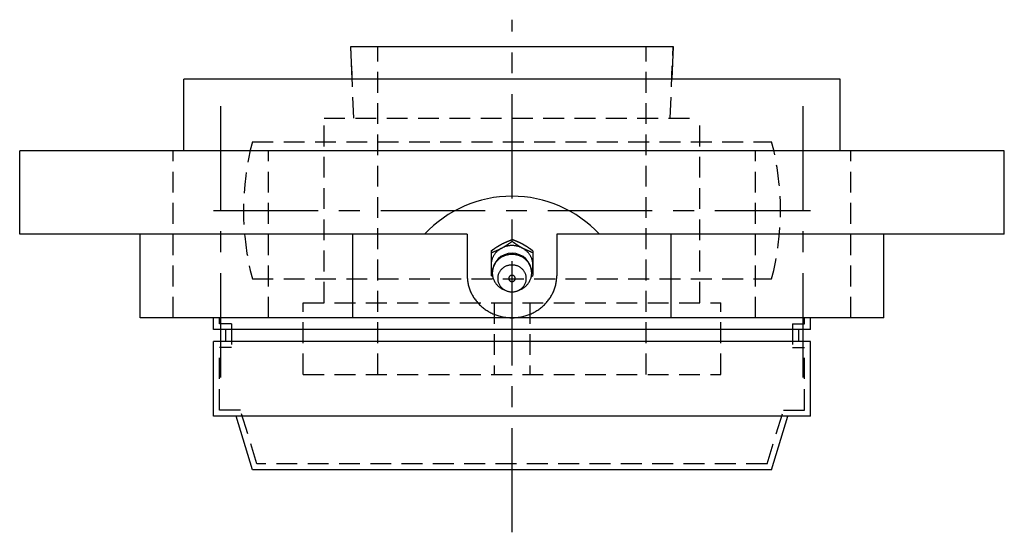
# Model space of a CAD drawing. Extents: x -93 to 218, y -92 to 218.
# Tile 10 of 11: x -83 to 82, y 133 to 218. Entities that reach past the tile are written whole.
import ezdxf

# ---------------------------------------------------------------- set-up
doc = ezdxf.new("R2010")
doc.units = 0
doc.header["$LTSCALE"] = 14
doc.linetypes.add('CENTER', pattern=[2, 1.25, -0.25, 0.25, -0.25])
doc.linetypes.add('HIDDEN', pattern=[0.375, 0.25, -0.125])
doc.layers.get('0').update_dxf_attribs({"linetype": 'CONTINUOUS'})
doc.layers.add('CENTER', color=1, linetype='CENTER')
doc.layers.add('HIDDEN', color=3, linetype='HIDDEN')

msp = doc.modelspace()

# ---------------------------------------------------------------- linework, layer by layer
for p, q in [((-26.77, 208.5), (-27, 214)), ((-27, 214), (27, 214)), ((27, 214), (26.77, 208.5)), ((-55, 196.5), (-55, 208.5)), ((55, 208.5), (-55, 208.5)), ((55, 196.5), (55, 208.5)), ((82.5, 196.5), (-82.5, 196.5)), ((-82.5, 182.5), (-82.5, 196.5)), ((82.5, 182.5), (82.5, 196.5)), ((-7.5, 182.5), (-82.5, 182.5)), ((-62.29, 168.5), (-62.29, 182.5)), ((-26.69, 168.5), (-26.69, 182.5)), ((-7.5, 182.5), (-7.5, 175.55)), ((7.5, 182.5), (7.5, 175.55)), ((82.5, 182.5), (7.5, 182.5)), ((26.69, 168.5), (26.69, 182.5)), ((62.29, 168.5), (62.29, 182.5)), ((-3.5, 179.71), (-3.5, 175.6)), ((3.5, 179.71), (3.5, 175.6)), ((-3.24, 175.41), (-3.5, 175.6)), ((3.24, 175.41), (3.5, 175.6)), ((62.29, 168.5), (-62.29, 168.5)), ((-50, 166.5), (-50, 168.5)), ((50, 166.5), (50, 168.5)), ((50, 166.5), (-50, 166.5)), ((-48, 166.5), (-48, 164.5)), ((48, 166.5), (48, 164.5)), ((50, 164.5), (-50, 164.5)), ((-50, 152), (-50, 164.5)), ((50, 152), (50, 164.5)), ((50, 152), (-50, 152)), ((-43.5, 143), (-46.24, 152)), ((43.5, 143), (46.24, 152)), ((43.5, 143), (-43.5, 143))]:
    msp.add_line(p, q)
at = {"linetype": 'CONTINUOUS'}
for p, q in [((0, 181.3), (0, 181.61)), ((-0.96, 173.03), (-1.33, 173.18)), ((0.96, 173.03), (1.33, 173.18))]:
    msp.add_line(p, q, dxfattribs=at)
for points in [[(-3.5, 179.71, 0), (-3.48, 179.73, 0), (-3.46, 179.74, 0), (-3.44, 179.76, 0), (-3.42, 179.77, 0), (-3.4, 179.79, 0), (-3.38, 179.8, 0), (-3.36, 179.82, 0), (-3.34, 179.83, 0), (-3.31, 179.84, 0), (-3.29, 179.86, 0), (-3.27, 179.87, 0), (-3.25, 179.89, 0), (-3.23, 179.9, 0), (-3.21, 179.92, 0), (-3.19, 179.93, 0), (-3.17, 179.95, 0), (-3.15, 179.96, 0), (-3.13, 179.98, 0), (-3.11, 179.99, 0), (-3.09, 180, 0), (-3.07, 180.02, 0), (-3.05, 180.03, 0), (-3.03, 180.05, 0), (-3.01, 180.06, 0), (-2.99, 180.08, 0), (-2.96, 180.09, 0), (-2.94, 180.11, 0), (-2.92, 180.12, 0), (-2.9, 180.13, 0), (-2.88, 180.15, 0), (-2.86, 180.16, 0), (-2.84, 180.18, 0), (-2.82, 180.19, 0), (-2.8, 180.21, 0), (-2.78, 180.22, 0), (-2.76, 180.23, 0), (-2.74, 180.25, 0), (-2.71, 180.26, 0), (-2.69, 180.28, 0), (-2.67, 180.29, 0), (-2.65, 180.3, 0), (-2.63, 180.32, 0), (-2.61, 180.33, 0), (-2.59, 180.35, 0), (-2.57, 180.36, 0), (-2.55, 180.37, 0), (-2.53, 180.39, 0), (-2.51, 180.4, 0), (-2.48, 180.41, 0), (-2.46, 180.43, 0), (-2.44, 180.44, 0), (-2.42, 180.46, 0), (-2.4, 180.47, 0), (-2.38, 180.48, 0), (-2.36, 180.5, 0), (-2.34, 180.51, 0), (-2.31, 180.52, 0), (-2.29, 180.53, 0), (-2.27, 180.55, 0), (-2.25, 180.56, 0), (-2.23, 180.57, 0), (-2.21, 180.59, 0), (-2.19, 180.6, 0), (-2.16, 180.61, 0), (-2.14, 180.63, 0), (-2.12, 180.64, 0), (-2.1, 180.65, 0), (-2.08, 180.66, 0), (-2.06, 180.68, 0), (-2.03, 180.69, 0), (-2.01, 180.7, 0), (-1.99, 180.71, 0), (-1.97, 180.73, 0), (-1.95, 180.74, 0), (-1.93, 180.75, 0), (-1.9, 180.76, 0), (-1.88, 180.78, 0), (-1.86, 180.79, 0), (-1.84, 180.8, 0), (-1.82, 180.81, 0), (-1.79, 180.82, 0), (-1.77, 180.84, 0), (-1.75, 180.85, 0), (-1.73, 180.86, 0), (-1.71, 180.87, 0), (-1.68, 180.88, 0), (-1.66, 180.89, 0), (-1.64, 180.91, 0), (-1.62, 180.92, 0), (-1.59, 180.93, 0), (-1.57, 180.94, 0), (-1.55, 180.95, 0), (-1.53, 180.96, 0), (-1.5, 180.97, 0), (-1.48, 180.98, 0), (-1.46, 180.99, 0), (-1.44, 181, 0), (-1.41, 181.02, 0), (-1.39, 181.03, 0), (-1.37, 181.04, 0), (-1.35, 181.05, 0), (-1.32, 181.06, 0), (-1.3, 181.07, 0), (-1.28, 181.08, 0), (-1.26, 181.09, 0), (-1.23, 181.1, 0), (-1.21, 181.11, 0), (-1.19, 181.12, 0), (-1.16, 181.13, 0), (-1.14, 181.14, 0), (-1.12, 181.15, 0), (-1.1, 181.16, 0), (-1.07, 181.17, 0), (-1.05, 181.18, 0), (-1.03, 181.19, 0), (-1, 181.2, 0), (-0.98, 181.21, 0), (-0.96, 181.22, 0), (-0.93, 181.23, 0), (-0.91, 181.24, 0), (-0.89, 181.25, 0), (-0.86, 181.26, 0), (-0.84, 181.27, 0), (-0.82, 181.28, 0), (-0.8, 181.29, 0), (-0.77, 181.3, 0), (-0.75, 181.31, 0), (-0.73, 181.32, 0), (-0.7, 181.33, 0), (-0.68, 181.34, 0), (-0.66, 181.35, 0), (-0.63, 181.36, 0), (-0.61, 181.37, 0), (-0.59, 181.38, 0), (-0.56, 181.39, 0), (-0.54, 181.4, 0), (-0.52, 181.41, 0), (-0.49, 181.42, 0), (-0.47, 181.43, 0), (-0.45, 181.44, 0), (-0.42, 181.44, 0), (-0.4, 181.46, 0), (-0.38, 181.46, 0), (-0.35, 181.47, 0), (-0.33, 181.48, 0), (-0.3, 181.49, 0), (-0.28, 181.5, 0), (-0.26, 181.51, 0), (-0.23, 181.52, 0), (-0.21, 181.53, 0), (-0.19, 181.54, 0), (-0.16, 181.55, 0), (-0.14, 181.56, 0), (-0.12, 181.57, 0), (-0.09, 181.58, 0), (-0.07, 181.59, 0), (-0.05, 181.59, 0), (-0.02, 181.6, 0), (0, 181.61, 0)], [(3.5, 179.71, 0), (3.48, 179.73, 0), (3.46, 179.74, 0), (3.44, 179.76, 0), (3.42, 179.77, 0), (3.4, 179.79, 0), (3.38, 179.8, 0), (3.36, 179.82, 0), (3.34, 179.83, 0), (3.31, 179.84, 0), (3.29, 179.86, 0), (3.27, 179.87, 0), (3.25, 179.89, 0), (3.23, 179.9, 0), (3.21, 179.92, 0), (3.19, 179.93, 0), (3.17, 179.95, 0), (3.15, 179.96, 0), (3.13, 179.98, 0), (3.11, 179.99, 0), (3.09, 180, 0), (3.07, 180.02, 0), (3.05, 180.03, 0), (3.03, 180.05, 0), (3.01, 180.06, 0), (2.99, 180.08, 0), (2.96, 180.09, 0), (2.94, 180.11, 0), (2.92, 180.12, 0), (2.9, 180.13, 0), (2.88, 180.15, 0), (2.86, 180.16, 0), (2.84, 180.18, 0), (2.82, 180.19, 0), (2.8, 180.21, 0), (2.78, 180.22, 0), (2.76, 180.23, 0), (2.74, 180.25, 0), (2.71, 180.26, 0), (2.69, 180.28, 0), (2.67, 180.29, 0), (2.65, 180.3, 0), (2.63, 180.32, 0), (2.61, 180.33, 0), (2.59, 180.35, 0), (2.57, 180.36, 0), (2.55, 180.37, 0), (2.53, 180.39, 0), (2.51, 180.4, 0), (2.48, 180.41, 0), (2.46, 180.43, 0), (2.44, 180.44, 0), (2.42, 180.46, 0), (2.4, 180.47, 0), (2.38, 180.48, 0), (2.36, 180.5, 0), (2.34, 180.51, 0), (2.31, 180.52, 0), (2.29, 180.53, 0), (2.27, 180.55, 0), (2.25, 180.56, 0), (2.23, 180.57, 0), (2.21, 180.59, 0), (2.19, 180.6, 0), (2.16, 180.61, 0), (2.14, 180.63, 0), (2.12, 180.64, 0), (2.1, 180.65, 0), (2.08, 180.66, 0), (2.06, 180.68, 0), (2.03, 180.69, 0), (2.01, 180.7, 0), (1.99, 180.71, 0), (1.97, 180.73, 0), (1.95, 180.74, 0), (1.93, 180.75, 0), (1.9, 180.76, 0), (1.88, 180.78, 0), (1.86, 180.79, 0), (1.84, 180.8, 0), (1.82, 180.81, 0), (1.79, 180.82, 0), (1.77, 180.84, 0), (1.75, 180.85, 0), (1.73, 180.86, 0), (1.71, 180.87, 0), (1.68, 180.88, 0), (1.66, 180.89, 0), (1.64, 180.91, 0), (1.62, 180.92, 0), (1.59, 180.93, 0), (1.57, 180.94, 0), (1.55, 180.95, 0), (1.53, 180.96, 0), (1.5, 180.97, 0), (1.48, 180.98, 0), (1.46, 180.99, 0), (1.44, 181, 0), (1.41, 181.02, 0), (1.39, 181.03, 0), (1.37, 181.04, 0), (1.35, 181.05, 0), (1.32, 181.06, 0), (1.3, 181.07, 0), (1.28, 181.08, 0), (1.26, 181.09, 0), (1.23, 181.1, 0), (1.21, 181.11, 0), (1.19, 181.12, 0), (1.16, 181.13, 0), (1.14, 181.14, 0), (1.12, 181.15, 0), (1.1, 181.16, 0), (1.07, 181.17, 0), (1.05, 181.18, 0), (1.03, 181.19, 0), (1, 181.2, 0), (0.98, 181.21, 0), (0.96, 181.22, 0), (0.93, 181.23, 0), (0.91, 181.24, 0), (0.89, 181.25, 0), (0.86, 181.26, 0), (0.84, 181.27, 0), (0.82, 181.28, 0), (0.8, 181.29, 0), (0.77, 181.3, 0), (0.75, 181.31, 0), (0.73, 181.32, 0), (0.7, 181.33, 0), (0.68, 181.34, 0), (0.66, 181.35, 0), (0.63, 181.36, 0), (0.61, 181.37, 0), (0.59, 181.38, 0), (0.56, 181.39, 0), (0.54, 181.4, 0), (0.52, 181.41, 0), (0.49, 181.42, 0), (0.47, 181.43, 0), (0.45, 181.44, 0), (0.42, 181.44, 0), (0.4, 181.46, 0), (0.38, 181.46, 0), (0.35, 181.47, 0), (0.33, 181.48, 0), (0.3, 181.49, 0), (0.28, 181.5, 0), (0.26, 181.51, 0), (0.23, 181.52, 0), (0.21, 181.53, 0), (0.19, 181.54, 0), (0.16, 181.55, 0), (0.14, 181.56, 0), (0.12, 181.57, 0), (0.09, 181.58, 0), (0.07, 181.59, 0), (0.05, 181.59, 0), (0.02, 181.6, 0), (0, 181.61, 0)], [(-3.5, 179.4, 0), (-3.48, 179.41, 0), (-3.45, 179.42, 0), (-3.43, 179.43, 0), (-3.41, 179.44, 0), (-3.38, 179.45, 0), (-3.36, 179.46, 0), (-3.34, 179.47, 0), (-3.31, 179.47, 0), (-3.29, 179.48, 0), (-3.27, 179.49, 0), (-3.24, 179.5, 0), (-3.22, 179.51, 0), (-3.19, 179.52, 0), (-3.17, 179.53, 0), (-3.15, 179.54, 0), (-3.12, 179.55, 0), (-3.1, 179.56, 0), (-3.08, 179.57, 0), (-3.05, 179.58, 0), (-3.03, 179.59, 0), (-3.01, 179.59, 0), (-2.98, 179.6, 0), (-2.96, 179.61, 0), (-2.94, 179.62, 0), (-2.91, 179.63, 0), (-2.89, 179.64, 0), (-2.87, 179.65, 0), (-2.84, 179.66, 0), (-2.82, 179.67, 0), (-2.8, 179.68, 0), (-2.77, 179.69, 0), (-2.75, 179.7, 0), (-2.73, 179.71, 0), (-2.7, 179.72, 0), (-2.68, 179.73, 0), (-2.66, 179.74, 0), (-2.63, 179.75, 0), (-2.61, 179.76, 0), (-2.59, 179.77, 0), (-2.57, 179.78, 0), (-2.54, 179.79, 0), (-2.52, 179.8, 0), (-2.5, 179.81, 0), (-2.47, 179.82, 0), (-2.45, 179.83, 0), (-2.43, 179.84, 0), (-2.4, 179.85, 0), (-2.38, 179.86, 0), (-2.36, 179.87, 0), (-2.34, 179.88, 0), (-2.31, 179.89, 0), (-2.29, 179.9, 0), (-2.27, 179.91, 0), (-2.24, 179.92, 0), (-2.22, 179.93, 0), (-2.2, 179.94, 0), (-2.18, 179.95, 0), (-2.15, 179.96, 0), (-2.13, 179.97, 0), (-2.11, 179.98, 0), (-2.08, 180, 0), (-2.06, 180.01, 0), (-2.04, 180.02, 0), (-2.02, 180.03, 0), (-1.99, 180.04, 0), (-1.97, 180.05, 0), (-1.95, 180.06, 0), (-1.93, 180.07, 0), (-1.9, 180.08, 0), (-1.88, 180.09, 0), (-1.86, 180.11, 0), (-1.84, 180.12, 0), (-1.82, 180.13, 0), (-1.79, 180.14, 0), (-1.77, 180.15, 0), (-1.75, 180.16, 0), (-1.73, 180.18, 0), (-1.7, 180.19, 0), (-1.68, 180.2, 0), (-1.66, 180.21, 0), (-1.64, 180.22, 0), (-1.62, 180.24, 0), (-1.6, 180.25, 0), (-1.57, 180.26, 0), (-1.55, 180.27, 0), (-1.53, 180.28, 0), (-1.51, 180.3, 0), (-1.49, 180.31, 0), (-1.46, 180.32, 0), (-1.44, 180.33, 0), (-1.42, 180.35, 0), (-1.4, 180.36, 0), (-1.38, 180.37, 0), (-1.36, 180.38, 0), (-1.33, 180.4, 0), (-1.31, 180.41, 0), (-1.29, 180.42, 0), (-1.27, 180.44, 0), (-1.25, 180.45, 0), (-1.23, 180.46, 0), (-1.21, 180.48, 0), (-1.19, 180.49, 0), (-1.16, 180.5, 0), (-1.14, 180.52, 0), (-1.12, 180.53, 0), (-1.1, 180.54, 0), (-1.08, 180.56, 0), (-1.06, 180.57, 0), (-1.04, 180.58, 0), (-1.02, 180.6, 0), (-0.99, 180.61, 0), (-0.97, 180.62, 0), (-0.95, 180.64, 0), (-0.93, 180.65, 0), (-0.91, 180.67, 0), (-0.89, 180.68, 0), (-0.87, 180.69, 0), (-0.85, 180.71, 0), (-0.83, 180.72, 0), (-0.81, 180.74, 0), (-0.78, 180.75, 0), (-0.76, 180.76, 0), (-0.74, 180.78, 0), (-0.72, 180.79, 0), (-0.7, 180.81, 0), (-0.68, 180.82, 0), (-0.66, 180.83, 0), (-0.64, 180.85, 0), (-0.62, 180.86, 0), (-0.6, 180.88, 0), (-0.58, 180.89, 0), (-0.56, 180.91, 0), (-0.54, 180.92, 0), (-0.51, 180.94, 0), (-0.49, 180.95, 0), (-0.47, 180.96, 0), (-0.45, 180.98, 0), (-0.43, 180.99, 0), (-0.41, 181.01, 0), (-0.39, 181.02, 0), (-0.37, 181.04, 0), (-0.35, 181.05, 0), (-0.33, 181.06, 0), (-0.31, 181.08, 0), (-0.29, 181.09, 0), (-0.27, 181.11, 0), (-0.25, 181.12, 0), (-0.23, 181.14, 0), (-0.21, 181.15, 0), (-0.18, 181.17, 0), (-0.16, 181.18, 0), (-0.14, 181.2, 0), (-0.12, 181.21, 0), (-0.1, 181.23, 0), (-0.08, 181.24, 0), (-0.06, 181.25, 0), (-0.04, 181.27, 0), (-0.02, 181.28, 0), (0, 181.3, 0)], [(3.5, 179.4, 0), (3.48, 179.41, 0), (3.45, 179.42, 0), (3.43, 179.43, 0), (3.41, 179.44, 0), (3.38, 179.45, 0), (3.36, 179.46, 0), (3.34, 179.47, 0), (3.31, 179.47, 0), (3.29, 179.48, 0), (3.27, 179.49, 0), (3.24, 179.5, 0), (3.22, 179.51, 0), (3.19, 179.52, 0), (3.17, 179.53, 0), (3.15, 179.54, 0), (3.12, 179.55, 0), (3.1, 179.56, 0), (3.08, 179.57, 0), (3.05, 179.58, 0), (3.03, 179.59, 0), (3.01, 179.59, 0), (2.98, 179.6, 0), (2.96, 179.61, 0), (2.94, 179.62, 0), (2.91, 179.63, 0), (2.89, 179.64, 0), (2.87, 179.65, 0), (2.84, 179.66, 0), (2.82, 179.67, 0), (2.8, 179.68, 0), (2.77, 179.69, 0), (2.75, 179.7, 0), (2.73, 179.71, 0), (2.7, 179.72, 0), (2.68, 179.73, 0), (2.66, 179.74, 0), (2.63, 179.75, 0), (2.61, 179.76, 0), (2.59, 179.77, 0), (2.57, 179.78, 0), (2.54, 179.79, 0), (2.52, 179.8, 0), (2.5, 179.81, 0), (2.47, 179.82, 0), (2.45, 179.83, 0), (2.43, 179.84, 0), (2.4, 179.85, 0), (2.38, 179.86, 0), (2.36, 179.87, 0), (2.34, 179.88, 0), (2.31, 179.89, 0), (2.29, 179.9, 0), (2.27, 179.91, 0), (2.24, 179.92, 0), (2.22, 179.93, 0), (2.2, 179.94, 0), (2.18, 179.95, 0), (2.15, 179.96, 0), (2.13, 179.97, 0), (2.11, 179.98, 0), (2.08, 180, 0), (2.06, 180.01, 0), (2.04, 180.02, 0), (2.02, 180.03, 0), (1.99, 180.04, 0), (1.97, 180.05, 0), (1.95, 180.06, 0), (1.93, 180.07, 0), (1.9, 180.08, 0), (1.88, 180.09, 0), (1.86, 180.11, 0), (1.84, 180.12, 0), (1.82, 180.13, 0), (1.79, 180.14, 0), (1.77, 180.15, 0), (1.75, 180.16, 0), (1.73, 180.18, 0), (1.7, 180.19, 0), (1.68, 180.2, 0), (1.66, 180.21, 0), (1.64, 180.22, 0), (1.62, 180.24, 0), (1.6, 180.25, 0), (1.57, 180.26, 0), (1.55, 180.27, 0), (1.53, 180.28, 0), (1.51, 180.3, 0), (1.49, 180.31, 0), (1.46, 180.32, 0), (1.44, 180.33, 0), (1.42, 180.35, 0), (1.4, 180.36, 0), (1.38, 180.37, 0), (1.36, 180.38, 0), (1.33, 180.4, 0), (1.31, 180.41, 0), (1.29, 180.42, 0), (1.27, 180.44, 0), (1.25, 180.45, 0), (1.23, 180.46, 0), (1.21, 180.48, 0), (1.19, 180.49, 0), (1.16, 180.5, 0), (1.14, 180.52, 0), (1.12, 180.53, 0), (1.1, 180.54, 0), (1.08, 180.56, 0), (1.06, 180.57, 0), (1.04, 180.58, 0), (1.02, 180.6, 0), (0.99, 180.61, 0), (0.97, 180.62, 0), (0.95, 180.64, 0), (0.93, 180.65, 0), (0.91, 180.67, 0), (0.89, 180.68, 0), (0.87, 180.69, 0), (0.85, 180.71, 0), (0.83, 180.72, 0), (0.81, 180.74, 0), (0.78, 180.75, 0), (0.76, 180.76, 0), (0.74, 180.78, 0), (0.72, 180.79, 0), (0.7, 180.81, 0), (0.68, 180.82, 0), (0.66, 180.83, 0), (0.64, 180.85, 0), (0.62, 180.86, 0), (0.6, 180.88, 0), (0.58, 180.89, 0), (0.56, 180.91, 0), (0.54, 180.92, 0), (0.51, 180.94, 0), (0.49, 180.95, 0), (0.47, 180.96, 0), (0.45, 180.98, 0), (0.43, 180.99, 0), (0.41, 181.01, 0), (0.39, 181.02, 0), (0.37, 181.04, 0), (0.35, 181.05, 0), (0.33, 181.06, 0), (0.31, 181.08, 0), (0.29, 181.09, 0), (0.27, 181.11, 0), (0.25, 181.12, 0), (0.23, 181.14, 0), (0.21, 181.15, 0), (0.18, 181.17, 0), (0.16, 181.18, 0), (0.14, 181.2, 0), (0.12, 181.21, 0), (0.1, 181.23, 0), (0.08, 181.24, 0), (0.06, 181.25, 0), (0.04, 181.27, 0), (0.02, 181.28, 0), (0, 181.3, 0)], [(-7.5, 175.55, 0), (-7.5, 175.38, 0), (-7.49, 175.2, 0), (-7.48, 175.03, 0), (-7.46, 174.86, 0), (-7.44, 174.69, 0), (-7.42, 174.51, 0), (-7.39, 174.34, 0), (-7.36, 174.17, 0), (-7.32, 174, 0), (-7.28, 173.84, 0), (-7.23, 173.67, 0), (-7.18, 173.5, 0), (-7.12, 173.34, 0), (-7.06, 173.17, 0), (-7, 173.01, 0), (-6.93, 172.85, 0), (-6.86, 172.69, 0), (-6.78, 172.53, 0), (-6.7, 172.38, 0), (-6.61, 172.22, 0), (-6.53, 172.07, 0), (-6.43, 171.92, 0), (-6.34, 171.78, 0), (-6.24, 171.63, 0), (-6.13, 171.49, 0), (-6.02, 171.35, 0), (-5.91, 171.21, 0), (-5.8, 171.08, 0), (-5.68, 170.94, 0), (-5.56, 170.81, 0), (-5.43, 170.69, 0), (-5.3, 170.56, 0), (-5.17, 170.44, 0), (-5.04, 170.33, 0), (-4.9, 170.21, 0), (-4.76, 170.1, 0), (-4.61, 169.99, 0), (-4.47, 169.89, 0), (-4.32, 169.79, 0), (-4.17, 169.69, 0), (-4.01, 169.59, 0), (-3.86, 169.5, 0), (-3.7, 169.42, 0), (-3.54, 169.33, 0), (-3.37, 169.25, 0), (-3.21, 169.18, 0), (-3.04, 169.1, 0), (-2.87, 169.04, 0), (-2.7, 168.97, 0), (-2.53, 168.91, 0), (-2.35, 168.86, 0), (-2.18, 168.8, 0), (-2, 168.75, 0), (-1.82, 168.71, 0), (-1.64, 168.67, 0), (-1.46, 168.63, 0), (-1.28, 168.6, 0), (-1.1, 168.58, 0), (-0.92, 168.55, 0), (-0.74, 168.53, 0), (-0.55, 168.52, 0), (-0.37, 168.51, 0), (-0.18, 168.5, 0), (0, 168.5, 0), (0.18, 168.5, 0), (0.37, 168.51, 0), (0.55, 168.52, 0), (0.74, 168.53, 0), (0.92, 168.55, 0), (1.1, 168.58, 0), (1.28, 168.6, 0), (1.46, 168.63, 0), (1.64, 168.67, 0), (1.82, 168.71, 0), (2, 168.75, 0), (2.18, 168.8, 0), (2.35, 168.86, 0), (2.53, 168.91, 0), (2.7, 168.97, 0), (2.87, 169.04, 0), (3.04, 169.1, 0), (3.21, 169.18, 0), (3.37, 169.25, 0), (3.54, 169.33, 0), (3.7, 169.42, 0), (3.86, 169.5, 0), (4.01, 169.59, 0), (4.17, 169.69, 0), (4.32, 169.79, 0), (4.47, 169.89, 0), (4.61, 169.99, 0), (4.76, 170.1, 0), (4.9, 170.21, 0), (5.04, 170.33, 0), (5.17, 170.44, 0), (5.3, 170.56, 0), (5.43, 170.69, 0), (5.56, 170.81, 0), (5.68, 170.94, 0), (5.8, 171.08, 0), (5.91, 171.21, 0), (6.02, 171.35, 0), (6.13, 171.49, 0), (6.24, 171.63, 0), (6.34, 171.78, 0), (6.43, 171.92, 0), (6.53, 172.07, 0), (6.61, 172.22, 0), (6.7, 172.38, 0), (6.78, 172.53, 0), (6.86, 172.69, 0), (6.93, 172.85, 0), (7, 173.01, 0), (7.06, 173.17, 0), (7.12, 173.34, 0), (7.18, 173.5, 0), (7.23, 173.67, 0), (7.28, 173.84, 0), (7.32, 174, 0), (7.36, 174.17, 0), (7.39, 174.34, 0), (7.42, 174.51, 0), (7.44, 174.69, 0), (7.46, 174.86, 0), (7.48, 175.03, 0), (7.49, 175.2, 0), (7.5, 175.38, 0), (7.5, 175.55, 0)]]:
    msp.add_polyline3d(points)
for points in [[(3.29, 176.21, 0), (3.33, 176.3, 0), (3.36, 176.39, 0), (3.39, 176.49, 0), (3.41, 176.58, 0), (3.43, 176.68, 0), (3.45, 176.78, 0), (3.47, 176.87, 0), (3.48, 176.97, 0), (3.49, 177.07, 0), (3.5, 177.17, 0), (3.5, 177.27, 0), (3.5, 177.36, 0), (3.5, 177.46, 0), (3.49, 177.56, 0), (3.48, 177.66, 0), (3.47, 177.76, 0), (3.45, 177.85, 0), (3.43, 177.95, 0), (3.41, 178.05, 0), (3.39, 178.14, 0), (3.36, 178.24, 0), (3.33, 178.33, 0), (3.3, 178.43, 0), (3.26, 178.52, 0), (3.22, 178.61, 0), (3.18, 178.7, 0), (3.13, 178.79, 0), (3.08, 178.87, 0), (3.03, 178.96, 0), (2.98, 179.04, 0), (2.92, 179.13, 0), (2.86, 179.21, 0), (2.8, 179.29, 0), (2.74, 179.37, 0), (2.67, 179.44, 0), (2.6, 179.52, 0), (2.53, 179.59, 0), (2.46, 179.66, 0), (2.38, 179.73, 0), (2.3, 179.79, 0), (2.22, 179.86, 0), (2.14, 179.92, 0), (2.06, 179.98, 0), (1.97, 180.03, 0), (1.88, 180.09, 0), (1.8, 180.14, 0), (1.7, 180.19, 0), (1.61, 180.24, 0), (1.52, 180.28, 0), (1.42, 180.32, 0), (1.33, 180.36, 0), (1.23, 180.4, 0), (1.13, 180.43, 0), (1.03, 180.46, 0), (0.93, 180.49, 0), (0.83, 180.51, 0), (0.73, 180.53, 0), (0.63, 180.55, 0), (0.52, 180.57, 0), (0.42, 180.58, 0), (0.31, 180.59, 0), (0.21, 180.6, 0), (0.1, 180.6, 0), (0, 180.6, 0), (-0.1, 180.6, 0), (-0.21, 180.6, 0), (-0.31, 180.59, 0), (-0.42, 180.58, 0), (-0.52, 180.57, 0), (-0.63, 180.55, 0), (-0.73, 180.53, 0), (-0.83, 180.51, 0), (-0.93, 180.49, 0), (-1.03, 180.46, 0), (-1.13, 180.43, 0), (-1.23, 180.4, 0), (-1.33, 180.36, 0), (-1.42, 180.32, 0), (-1.52, 180.28, 0), (-1.61, 180.24, 0), (-1.7, 180.19, 0), (-1.8, 180.14, 0), (-1.88, 180.09, 0), (-1.97, 180.03, 0), (-2.06, 179.98, 0), (-2.14, 179.92, 0), (-2.22, 179.86, 0), (-2.3, 179.79, 0), (-2.38, 179.73, 0), (-2.46, 179.66, 0), (-2.53, 179.59, 0), (-2.6, 179.52, 0), (-2.67, 179.44, 0), (-2.74, 179.37, 0), (-2.8, 179.29, 0), (-2.86, 179.21, 0), (-2.92, 179.13, 0), (-2.98, 179.04, 0), (-3.03, 178.96, 0), (-3.08, 178.87, 0), (-3.13, 178.79, 0), (-3.18, 178.7, 0), (-3.22, 178.61, 0), (-3.26, 178.52, 0), (-3.3, 178.43, 0), (-3.33, 178.33, 0), (-3.36, 178.24, 0), (-3.39, 178.14, 0), (-3.41, 178.05, 0), (-3.43, 177.95, 0), (-3.45, 177.85, 0), (-3.47, 177.76, 0), (-3.48, 177.66, 0), (-3.49, 177.56, 0), (-3.5, 177.46, 0), (-3.5, 177.36, 0), (-3.5, 177.27, 0), (-3.5, 177.17, 0), (-3.49, 177.07, 0), (-3.48, 176.97, 0), (-3.47, 176.87, 0), (-3.45, 176.78, 0), (-3.43, 176.68, 0), (-3.41, 176.58, 0), (-3.39, 176.49, 0), (-3.36, 176.39, 0), (-3.33, 176.3, 0), (-3.29, 176.21, 0)], [(1.33, 173.18, 0), (1.45, 173.23, 0), (1.58, 173.29, 0), (1.7, 173.36, 0), (1.82, 173.43, 0), (1.93, 173.5, 0), (2.05, 173.58, 0), (2.16, 173.67, 0), (2.26, 173.76, 0), (2.36, 173.85, 0), (2.46, 173.94, 0), (2.55, 174.05, 0), (2.64, 174.15, 0), (2.72, 174.26, 0), (2.79, 174.37, 0), (2.87, 174.48, 0), (2.93, 174.6, 0), (3, 174.72, 0), (3.05, 174.84, 0), (3.1, 174.96, 0), (3.15, 175.09, 0), (3.19, 175.21, 0), (3.22, 175.34, 0), (3.25, 175.47, 0), (3.27, 175.6, 0), (3.29, 175.73, 0), (3.3, 175.86, 0), (3.3, 176, 0), (3.3, 176.13, 0), (3.29, 176.26, 0), (3.28, 176.39, 0), (3.26, 176.52, 0), (3.23, 176.65, 0), (3.2, 176.78, 0), (3.16, 176.91, 0), (3.12, 177.03, 0), (3.07, 177.16, 0), (3.01, 177.28, 0), (2.95, 177.4, 0), (2.89, 177.52, 0), (2.82, 177.63, 0), (2.74, 177.74, 0), (2.66, 177.85, 0), (2.58, 177.96, 0), (2.48, 178.06, 0), (2.39, 178.15, 0), (2.29, 178.25, 0), (2.19, 178.34, 0), (2.08, 178.42, 0), (1.97, 178.5, 0), (1.85, 178.58, 0), (1.74, 178.65, 0), (1.62, 178.72, 0), (1.49, 178.78, 0), (1.36, 178.84, 0), (1.24, 178.89, 0), (1.1, 178.94, 0), (0.97, 178.98, 0), (0.83, 179.02, 0), (0.7, 179.05, 0), (0.56, 179.07, 0), (0.42, 179.09, 0), (0.28, 179.11, 0), (0.14, 179.11, 0), (0, 179.12, 0), (-0.14, 179.11, 0), (-0.28, 179.11, 0), (-0.42, 179.09, 0), (-0.56, 179.07, 0), (-0.7, 179.05, 0), (-0.83, 179.02, 0), (-0.97, 178.98, 0), (-1.1, 178.94, 0), (-1.24, 178.89, 0), (-1.36, 178.84, 0), (-1.49, 178.78, 0), (-1.62, 178.72, 0), (-1.74, 178.65, 0), (-1.85, 178.58, 0), (-1.97, 178.5, 0), (-2.08, 178.42, 0), (-2.19, 178.34, 0), (-2.29, 178.25, 0), (-2.39, 178.15, 0), (-2.48, 178.06, 0), (-2.58, 177.96, 0), (-2.66, 177.85, 0), (-2.74, 177.74, 0), (-2.82, 177.63, 0), (-2.89, 177.52, 0), (-2.95, 177.4, 0), (-3.01, 177.28, 0), (-3.07, 177.16, 0), (-3.12, 177.03, 0), (-3.16, 176.91, 0), (-3.2, 176.78, 0), (-3.23, 176.65, 0), (-3.26, 176.52, 0), (-3.28, 176.39, 0), (-3.29, 176.26, 0), (-3.3, 176.13, 0), (-3.3, 176, 0), (-3.3, 175.86, 0), (-3.29, 175.73, 0), (-3.27, 175.6, 0), (-3.25, 175.47, 0), (-3.22, 175.34, 0), (-3.19, 175.21, 0), (-3.15, 175.09, 0), (-3.1, 174.96, 0), (-3.05, 174.84, 0), (-3, 174.72, 0), (-2.93, 174.6, 0), (-2.87, 174.48, 0), (-2.79, 174.37, 0), (-2.72, 174.26, 0), (-2.64, 174.15, 0), (-2.55, 174.05, 0), (-2.46, 173.94, 0), (-2.36, 173.85, 0), (-2.26, 173.76, 0), (-2.16, 173.67, 0), (-2.05, 173.58, 0), (-1.93, 173.5, 0), (-1.82, 173.43, 0), (-1.7, 173.36, 0), (-1.58, 173.29, 0), (-1.45, 173.23, 0), (-1.33, 173.18, 0)], [(2.4, 175.09, 0), (2.4, 175.2, 0), (2.39, 175.31, 0), (2.37, 175.42, 0), (2.35, 175.53, 0), (2.33, 175.64, 0), (2.3, 175.75, 0), (2.26, 175.85, 0), (2.22, 175.96, 0), (2.17, 176.06, 0), (2.12, 176.16, 0), (2.06, 176.25, 0), (2, 176.35, 0), (1.93, 176.44, 0), (1.86, 176.52, 0), (1.78, 176.61, 0), (1.7, 176.69, 0), (1.61, 176.76, 0), (1.52, 176.84, 0), (1.43, 176.9, 0), (1.33, 176.97, 0), (1.23, 177.03, 0), (1.13, 177.08, 0), (1.03, 177.13, 0), (0.92, 177.18, 0), (0.81, 177.22, 0), (0.7, 177.25, 0), (0.58, 177.28, 0), (0.47, 177.31, 0), (0.35, 177.32, 0), (0.24, 177.34, 0), (0.12, 177.34, 0), (0, 177.35, 0), (-0.12, 177.34, 0), (-0.24, 177.34, 0), (-0.35, 177.32, 0), (-0.47, 177.31, 0), (-0.58, 177.28, 0), (-0.7, 177.25, 0), (-0.81, 177.22, 0), (-0.92, 177.18, 0), (-1.03, 177.13, 0), (-1.13, 177.08, 0), (-1.23, 177.03, 0), (-1.33, 176.97, 0), (-1.43, 176.9, 0), (-1.52, 176.84, 0), (-1.61, 176.76, 0), (-1.7, 176.69, 0), (-1.78, 176.61, 0), (-1.86, 176.52, 0), (-1.93, 176.44, 0), (-2, 176.35, 0), (-2.06, 176.25, 0), (-2.12, 176.16, 0), (-2.17, 176.06, 0), (-2.22, 175.96, 0), (-2.26, 175.85, 0), (-2.3, 175.75, 0), (-2.33, 175.64, 0), (-2.35, 175.53, 0), (-2.37, 175.42, 0), (-2.39, 175.31, 0), (-2.4, 175.2, 0), (-2.4, 175.09, 0), (-2.4, 174.98, 0), (-2.39, 174.87, 0), (-2.37, 174.76, 0), (-2.35, 174.65, 0), (-2.33, 174.54, 0), (-2.3, 174.44, 0), (-2.26, 174.33, 0), (-2.22, 174.23, 0), (-2.17, 174.13, 0), (-2.12, 174.03, 0), (-2.06, 173.93, 0), (-2, 173.84, 0), (-1.93, 173.75, 0), (-1.86, 173.66, 0), (-1.78, 173.58, 0), (-1.7, 173.5, 0), (-1.61, 173.42, 0), (-1.52, 173.35, 0), (-1.43, 173.28, 0), (-1.33, 173.22, 0), (-1.23, 173.16, 0), (-1.13, 173.1, 0), (-1.03, 173.05, 0), (-0.92, 173.01, 0), (-0.81, 172.97, 0), (-0.7, 172.94, 0), (-0.58, 172.91, 0), (-0.47, 172.88, 0), (-0.35, 172.86, 0), (-0.24, 172.85, 0), (-0.12, 172.84, 0), (0, 172.84, 0), (0.12, 172.84, 0), (0.24, 172.85, 0), (0.35, 172.86, 0), (0.47, 172.88, 0), (0.58, 172.91, 0), (0.7, 172.94, 0), (0.81, 172.97, 0), (0.92, 173.01, 0), (1.03, 173.05, 0), (1.13, 173.1, 0), (1.23, 173.16, 0), (1.33, 173.22, 0), (1.43, 173.28, 0), (1.52, 173.35, 0), (1.61, 173.42, 0), (1.7, 173.5, 0), (1.78, 173.58, 0), (1.86, 173.66, 0), (1.93, 173.75, 0), (2, 173.84, 0), (2.06, 173.93, 0), (2.12, 174.03, 0), (2.17, 174.13, 0), (2.22, 174.23, 0), (2.26, 174.33, 0), (2.3, 174.44, 0), (2.33, 174.54, 0), (2.35, 174.65, 0), (2.37, 174.76, 0), (2.39, 174.87, 0), (2.4, 174.98, 0), (2.4, 175.09, 0)], [(0.55, 175.09, 0), (0.55, 175.12, 0), (0.55, 175.14, 0), (0.55, 175.17, 0), (0.54, 175.19, 0), (0.54, 175.22, 0), (0.53, 175.24, 0), (0.52, 175.27, 0), (0.51, 175.29, 0), (0.5, 175.32, 0), (0.49, 175.34, 0), (0.48, 175.36, 0), (0.46, 175.38, 0), (0.45, 175.4, 0), (0.43, 175.42, 0), (0.41, 175.44, 0), (0.39, 175.46, 0), (0.37, 175.48, 0), (0.35, 175.5, 0), (0.33, 175.51, 0), (0.31, 175.53, 0), (0.29, 175.54, 0), (0.26, 175.55, 0), (0.24, 175.56, 0), (0.21, 175.57, 0), (0.19, 175.58, 0), (0.16, 175.59, 0), (0.13, 175.6, 0), (0.11, 175.6, 0), (0.08, 175.61, 0), (0.05, 175.61, 0), (0.03, 175.61, 0), (0, 175.61, 0), (-0.03, 175.61, 0), (-0.05, 175.61, 0), (-0.08, 175.61, 0), (-0.11, 175.6, 0), (-0.13, 175.6, 0), (-0.16, 175.59, 0), (-0.19, 175.58, 0), (-0.21, 175.57, 0), (-0.24, 175.56, 0), (-0.26, 175.55, 0), (-0.29, 175.54, 0), (-0.31, 175.53, 0), (-0.33, 175.51, 0), (-0.35, 175.5, 0), (-0.37, 175.48, 0), (-0.39, 175.46, 0), (-0.41, 175.44, 0), (-0.43, 175.42, 0), (-0.45, 175.4, 0), (-0.46, 175.38, 0), (-0.48, 175.36, 0), (-0.49, 175.34, 0), (-0.5, 175.32, 0), (-0.51, 175.29, 0), (-0.52, 175.27, 0), (-0.53, 175.24, 0), (-0.54, 175.22, 0), (-0.54, 175.19, 0), (-0.55, 175.17, 0), (-0.55, 175.14, 0), (-0.55, 175.12, 0), (-0.55, 175.09, 0), (-0.55, 175.07, 0), (-0.55, 175.04, 0), (-0.55, 175.02, 0), (-0.54, 174.99, 0), (-0.54, 174.97, 0), (-0.53, 174.94, 0), (-0.52, 174.92, 0), (-0.51, 174.89, 0), (-0.5, 174.87, 0), (-0.49, 174.85, 0), (-0.48, 174.82, 0), (-0.46, 174.8, 0), (-0.45, 174.78, 0), (-0.43, 174.76, 0), (-0.41, 174.74, 0), (-0.39, 174.72, 0), (-0.37, 174.71, 0), (-0.35, 174.69, 0), (-0.33, 174.67, 0), (-0.31, 174.66, 0), (-0.29, 174.65, 0), (-0.26, 174.63, 0), (-0.24, 174.62, 0), (-0.21, 174.61, 0), (-0.19, 174.6, 0), (-0.16, 174.59, 0), (-0.13, 174.59, 0), (-0.11, 174.58, 0), (-0.08, 174.58, 0), (-0.05, 174.57, 0), (-0.03, 174.57, 0), (0, 174.57, 0), (0.03, 174.57, 0), (0.05, 174.57, 0), (0.08, 174.58, 0), (0.11, 174.58, 0), (0.13, 174.59, 0), (0.16, 174.59, 0), (0.19, 174.6, 0), (0.21, 174.61, 0), (0.24, 174.62, 0), (0.26, 174.63, 0), (0.29, 174.65, 0), (0.31, 174.66, 0), (0.33, 174.67, 0), (0.35, 174.69, 0), (0.37, 174.71, 0), (0.39, 174.72, 0), (0.41, 174.74, 0), (0.43, 174.76, 0), (0.45, 174.78, 0), (0.46, 174.8, 0), (0.48, 174.82, 0), (0.49, 174.85, 0), (0.5, 174.87, 0), (0.51, 174.89, 0), (0.52, 174.92, 0), (0.53, 174.94, 0), (0.54, 174.97, 0), (0.54, 174.99, 0), (0.55, 175.02, 0), (0.55, 175.04, 0), (0.55, 175.07, 0), (0.55, 175.09, 0)]]:
    msp.add_polyline3d(points, dxfattribs=at)
msp.add_arc((0, 168.89), 20, 42.902, 137.098)
msp.add_arc((0, 176.02), 3.3, 0, 180, dxfattribs=at)
at = {"layer": 'CENTER'}
for p, q in [((0, 132.5), (0, 218.5)), ((-48.79, 158.5), (-48.79, 206.5)), ((48.79, 158.5), (48.79, 206.5)), ((-50, 186.5), (50, 186.5))]:
    msp.add_line(p, q, dxfattribs=at)
at = {"layer": 'HIDDEN'}
for p, q in [((-27, 214), (27, 214)), ((-26.5, 202), (-27, 214)), ((-22.5, 159), (-22.5, 214)), ((22.5, 159), (22.5, 214)), ((26.5, 202), (27, 214)), ((-31.5, 202), (31.5, 202)), ((-31.5, 171), (-31.5, 202)), ((31.5, 171), (31.5, 202)), ((-56.79, 168.5), (-56.79, 196.5)), ((-43.51, 198), (43.51, 198)), ((-40.79, 168.5), (-40.79, 196.5)), ((40.79, 168.5), (40.79, 196.5)), ((56.79, 168.5), (56.79, 196.5)), ((-43.51, 175), (43.51, 175)), ((-35, 171), (35, 171)), ((-35, 159), (-35, 171)), ((-3, 171), (-3, 159)), ((3, 171), (3, 159)), ((35, 159), (35, 171)), ((-49, 167.5), (-49, 168.5)), ((49, 167.5), (49, 168.5)), ((-47, 167.5), (-49, 167.5)), ((-47, 167.5), (-47, 163.5)), ((47, 167.5), (47, 163.5)), ((47, 167.5), (49, 167.5)), ((-49, 153), (-49, 163.5)), ((-47, 163.5), (-49, 163.5)), ((47, 163.5), (49, 163.5)), ((49, 153), (49, 163.5)), ((-35, 159), (35, 159)), ((-45.5, 153), (-49, 153)), ((-42.76, 144), (-45.5, 153)), ((42.76, 144), (45.5, 153)), ((45.5, 153), (49, 153)), ((42.76, 144), (-42.76, 144))]:
    msp.add_line(p, q, dxfattribs=at)
for start, end in [(165.1935, 194.8065), (345.1935, 14.8065)]:
    msp.add_arc((0, 186.5), 45, start, end, dxfattribs=at)

doc.saveas('drawing.dxf')
